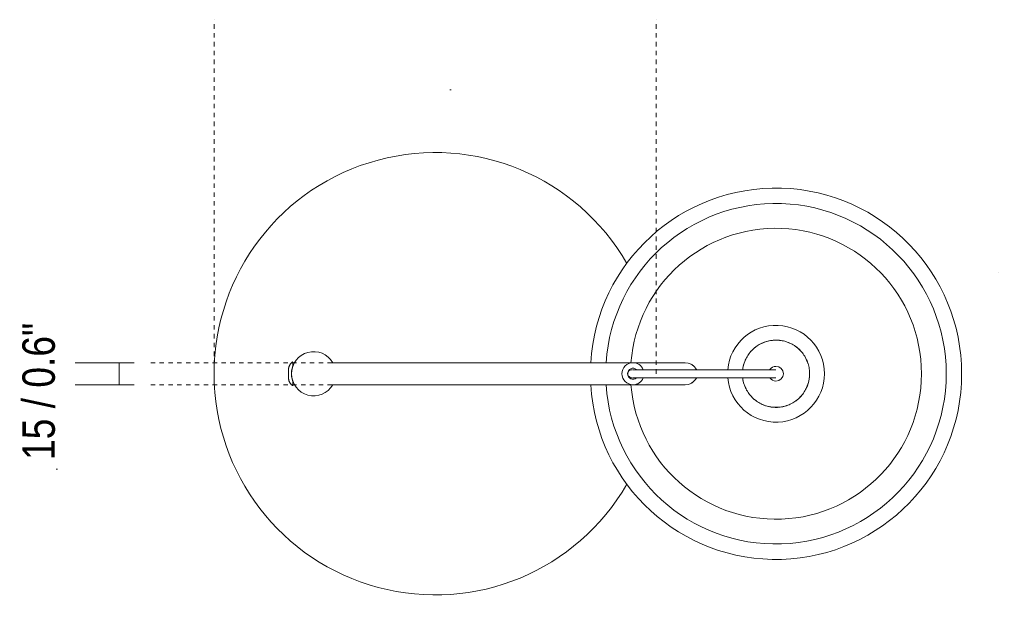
# Model space of a CAD drawing. Header units: millimetres. Extents: x -3720 to -1355, y -1363 to 6930.
# Tile 2 of 2: x -2759 to -2091, y 6527 to 6930. Entities that reach past the tile are written whole.
import ezdxf

# ---------------------------------------------------------------- set-up
doc = ezdxf.new("R2010")
doc.units = ezdxf.units.MM
doc.linetypes.add('Dash', pattern=[6, 3, -3])
doc.linetypes.add('Punto', pattern=[4.7625, 0, -4.7625])
for name, color, linetype, lineweight in [('Cotas', 7, 'Continuous', 9), ('Cotas-10', 7, 'Continuous', 9), ('Lighthing Fixture Detail Wide Black', 7, 'Continuous', 20), ('Luminarias', 7, 'Continuous', 20)]:
    doc.layers.add(name, color=color, linetype=linetype, lineweight=lineweight)
doc.layers.add('Lighthing Fixture Dim Grey Dash', color=7, linetype='Dash', lineweight=9, true_color=0xd2d2d2)
doc.layers.add('Ligthing Fixture ADD', color=7, linetype='Punto', lineweight=9, true_color=0xffffff)
doc.styles.add('Arial Narrow', font='ARIALN.TTF', dxfattribs={"height": 22})
doc.dimstyles.new('FARO_-_2_2mm_Arial_Narrow_mm_Inch_Right', dxfattribs={"dimscale": 304.8, "dimtxt": 22.515481, "dimasz": 0, "dimexe": 0.098425, "dimexo": 0.0625, "dimgap": 0.016404, "dimtad": 1, "dimdec": 0, "dimzin": 0, "dimdsep": 46, "dimtxsty": 'Arial Narrow', "dimblk1": 'NONE', "dimblk2": 'NONE', "dimsah": 1, "dimcen": 0.09, "dimadec": 0, "dimazin": 0, "dimtfac": 1, "dimtdec": 4, "dimtix": 1, "dimtmove": 2, "dimatfit": 3, "dimfxl": 0.032808, "dimfxlon": 1, "dimtvp": 1, "dimtolj": 1, "dimtzin": 0, "dimarcsym": 2})

# ---------------------------------------------------------------- blocks, each defined once
blk = doc.blocks.new('20336-119 - 20336-119 TATAWIN White floor lamp-483744-Planta_PDF')
at = {"layer": 'Luminarias'}
for p, q in [((-96.48, 5.43), (-96.48, 7.87)), ((134.18, 7.5), (-69.51, 7.5)), ((164.5, 7.5), (134.18, 7.5)), ((169.5, 7.5), (164.5, 7.5)), ((-99.41, 3.75), (-99.41, 0)), ((-99.41, 0), (-99.41, -3.75)), ((-96.48, -7.87), (-96.48, -5.43)), ((134.27, -2.74), (134.09, -2.75)), ((-69.51, -7.5), (134.18, -7.5)), ((134.18, -7.5), (164.5, -7.5)), ((164.5, -7.5), (169.5, -7.5))]:
    blk.add_line(p, q, dxfattribs=at)
at = {"layer": 'Luminarias', "flags": 128}
for points in [[(231.15, 22.8), (230.24, 22.78), (229.33, 22.73), (228.42, 22.64), (227.52, 22.51), (226.62, 22.34), (225.73, 22.15), (224.85, 21.91), (223.98, 21.64), (223.12, 21.34), (222.28, 21), (221.44, 20.63), (220.63, 20.22), (219.82, 19.79), (219.04, 19.32), (218.28, 18.82), (217.54, 18.29), (216.82, 17.73), (216.12, 17.14), (215.45, 16.53), (214.8, 15.88), (214.18, 15.22), (213.58, 14.53), (213.01, 13.81), (212.48, 13.08), (211.97, 12.32), (211.49, 11.54), (211.05, 10.75), (210.63, 9.93), (210.25, 9.1), (209.9, 8.26), (209.59, 7.41), (209.31, 6.54), (209.07, 5.66), (208.86, 4.77), (208.69, 3.88), (208.55, 2.97), (208.52, 2.75)], [(231.15, -22.8), (232.07, -22.78), (232.98, -22.73), (233.88, -22.64), (234.79, -22.51), (235.68, -22.34), (236.57, -22.15), (237.45, -21.91), (238.33, -21.64), (239.19, -21.34), (240.03, -21), (240.86, -20.63), (241.68, -20.22), (242.48, -19.79), (243.26, -19.32), (244.03, -18.82), (244.77, -18.29), (245.49, -17.73), (246.19, -17.14), (246.86, -16.53), (247.51, -15.88), (248.13, -15.22), (248.73, -14.53), (249.29, -13.81), (249.83, -13.08), (250.34, -12.32), (250.82, -11.54), (251.26, -10.75), (251.68, -9.93), (252.06, -9.1), (252.4, -8.26), (252.72, -7.41), (253, -6.54), (253.24, -5.66), (253.45, -4.77), (253.62, -3.88), (253.76, -2.97), (253.86, -2.07), (253.92, -1.16), (253.95, -0.25), (253.94, 0.67), (253.9, 1.58), (253.82, 2.48), (253.7, 3.39), (253.55, 4.29), (253.36, 5.18), (253.13, 6.06), (252.87, 6.94), (252.58, 7.8), (252.25, 8.65), (251.88, 9.49), (251.49, 10.31), (251.06, 11.11), (250.6, 11.9), (250.11, 12.67), (249.59, 13.42), (249.04, 14.14), (248.46, 14.85), (247.85, 15.53), (247.21, 16.18), (246.55, 16.81), (245.87, 17.41), (245.16, 17.99), (244.43, 18.53), (243.68, 19.05), (242.91, 19.54), (242.12, 19.99), (241.31, 20.41), (240.48, 20.8), (239.64, 21.16), (238.79, 21.48), (237.93, 21.77), (237.05, 22.02), (236.16, 22.24), (235.27, 22.42), (234.37, 22.57), (233.47, 22.68), (232.56, 22.76), (231.65, 22.79), (231.15, 22.8)], [(-99.41, 3.75), (-99.37, 4), (-99.32, 4.24), (-99.26, 4.48), (-99.19, 4.72), (-99.11, 4.96), (-99.02, 5.19), (-98.93, 5.42), (-98.82, 5.65), (-98.7, 5.87), (-98.58, 6.08), (-98.45, 6.3), (-98.3, 6.5), (-98.15, 6.7), (-98, 6.89), (-97.83, 7.08), (-97.66, 7.26), (-97.48, 7.44), (-97.29, 7.6), (-97.1, 7.76), (-96.9, 7.91), (-96.7, 8.05), (-96.49, 8.19), (-96.48, 8.19)], [(133.4, -2.75), (132.88, -2.7), (132.37, -2.55), (131.91, -2.3), (131.5, -1.97), (131.16, -1.57), (130.9, -1.11), (130.73, -0.62), (130.67, -0.1), (130.7, 0.43), (130.82, 0.91), (130.99, 1.3), (131.44, 1.92), (131.87, 2.28), (132.24, 2.49), (132.84, 2.69), (133.4, 2.75)], [(134.09, 2.75), (133.85, 2.75), (137.5, 2.75), (143.98, 2.75), (152.37, 2.75), (162.47, 2.75), (174.29, 2.75), (187.88, 2.75), (202.76, 2.75), (216.71, 2.75), (227.06, 2.75), (231.15, 2.75)], [(231.15, 2.75), (227.06, 2.75), (216.71, 2.75), (202.76, 2.75), (187.88, 2.75), (174.29, 2.75), (162.47, 2.75), (152.37, 2.75), (143.98, 2.75), (137.5, 2.75), (133.85, 2.75), (134.09, 2.75)], [(-96.48, -8.19), (-96.69, -8.06), (-96.89, -7.92), (-97.09, -7.77), (-97.29, -7.61), (-97.47, -7.44), (-97.65, -7.27), (-97.83, -7.09), (-97.99, -6.9), (-98.15, -6.71), (-98.3, -6.51), (-98.44, -6.3), (-98.57, -6.09), (-98.7, -5.88), (-98.81, -5.66), (-98.92, -5.43), (-99.02, -5.2), (-99.11, -4.97), (-99.19, -4.73), (-99.26, -4.49), (-99.32, -4.25), (-99.37, -4.01), (-99.41, -3.76), (-99.41, -3.75)], [(231.15, -2.75), (227.06, -2.75), (216.71, -2.75), (202.76, -2.75), (187.88, -2.75), (174.29, -2.75), (162.47, -2.75), (152.37, -2.75), (143.98, -2.75), (137.5, -2.75), (133.85, -2.75), (134.09, -2.75)], [(134.09, -2.75), (133.85, -2.75), (137.5, -2.75), (143.98, -2.75), (152.37, -2.75), (162.47, -2.75), (174.29, -2.75), (187.88, -2.75), (202.76, -2.75), (216.71, -2.75), (227.06, -2.75), (231.15, -2.75)], [(208.52, -2.75), (208.61, -3.39), (208.76, -4.29), (208.95, -5.18), (209.18, -6.06), (209.44, -6.94), (209.73, -7.8), (210.06, -8.65), (210.42, -9.49), (210.82, -10.31), (211.25, -11.11), (211.71, -11.9), (212.2, -12.67), (212.72, -13.42), (213.27, -14.14), (213.85, -14.85), (214.46, -15.53), (215.09, -16.18), (215.75, -16.81), (216.44, -17.41), (217.15, -17.99), (217.88, -18.53), (218.63, -19.05), (219.4, -19.54), (220.19, -19.99), (221, -20.41), (221.82, -20.8), (222.66, -21.16), (223.52, -21.48), (224.38, -21.77), (225.26, -22.02), (226.14, -22.24), (227.04, -22.42), (227.94, -22.57), (228.84, -22.68), (229.75, -22.76), (230.66, -22.79), (231.15, -22.8)]]:
    blk.add_lwpolyline(points, dxfattribs=at)
at = {"layer": 'Luminarias'}
for centre, radius, start, end in [((0, 0), 150, 29.94188, 180), ((231.15, 0), 125.92, 0, 176.58107), ((231.15, 0), 115.46, 0, 176.27154), ((231.15, 0), 98.64, 0, 175.63357), ((231.15, 0), 32.84, 0, 175.17751), ((231.15, 0), 22.77, 90, 138), ((231.15, 0), 22.77, 66, 90), ((-82.5, 0), 15, 30, 180), ((231.15, 0), 22.77, 42, 54), ((134.18, 0), 7.5, 89.9999, 180), ((134.18, 0), 7.5, 21.54196, 89.9999), ((231.15, 0), 22.77, 150, 173.04711), ((231.15, 0), 22.77, 18, 30), ((231.15, 0), 115.46, 183.72846, 0), ((134.18, 0), 3.75, 49.12436, 180), ((231.15, 0), 98.64, 184.36643, 0), ((231.15, 0), 32.84, 184.82249, 0), ((231.15, 0), 5, 90, 145.90192), ((231.15, 0), 5, 270, 90), ((0, 0), 150, 180, 330.05812), ((-82.5, 0), 15, 180, 330), ((231.15, 0), 125.92, 183.41893, 0), ((134.18, 0), 7.5, 180, 269.9999), ((134.18, 0), 3.75, 180, 310.87564), ((134.18, 0), 7.5, 269.9999, 338.37451), ((231.15, 0), 22.77, 186.95289, 210), ((231.15, 0), 5, 213.94502, 270), ((231.15, 0), 22.77, 330, 354), ((231.15, 0), 22.77, 222, 234.15287), ((231.15, 0), 22.77, 270, 318), ((231.15, 0), 22.77, 246, 270)]:
    blk.add_arc(centre, radius, start, end, dxfattribs=at)
for points in [[(177.8, 2.74), (175.69, 3.7), (175.52, 7.18), (169.5, 7.5)], [(-96.48, 5.43), (-96.69, 4.89), (-97.06, 3.76), (-97.41, 1.92), (-97.5, 0.64), (-97.5, 0)], [(173.76, 6.4), (174.15, 6.17), (174.49, 5.92), (174.79, 5.66)], [(-97.5, 0), (-97.5, -0.64), (-97.41, -1.92), (-97.06, -3.76), (-96.69, -4.89), (-96.48, -5.43)], [(169.5, -7.5), (175.52, -7.18), (175.69, -3.7), (177.8, -2.74)], [(174.79, -5.66), (174.49, -5.92), (174.15, -6.17), (173.76, -6.4)]]:
    blk.add_open_spline(points, degree=3, dxfattribs=at)
blk = doc.blocks.new('DIMBLOCK8-Planta_PDF')
at = {"layer": 'Cotas-10', "color": 251, "true_color": 0x5b5b5b}
for p, q in [((-2691.51, 6696.94), (-2721.51, 6696.94)), ((-2691.51, 6696.94), (-2691.51, 6681.94)), ((-2691.51, 6696.94), (-2681.51, 6696.94)), ((-2691.51, 6681.94), (-2721.51, 6681.94)), ((-2691.51, 6681.94), (-2681.51, 6681.94))]:
    blk.add_line(p, q, dxfattribs=at)
at = {"layer": 'Cotas-10', "color": 0, "insert": (-2757.23, 6630.95), "char_height": 22, "width": 111.9341, "attachment_point": 1, "rotation": 90, "line_spacing_factor": 0.974696, "style": 'Arial Narrow'}
blk.add_mtext('15 / 0.6"', dxfattribs=at)
blk = doc.blocks.new('_None')

msp = doc.modelspace()

# ---------------------------------------------------------------- linework, layer by layer
at = {"layer": 'Lighthing Fixture Detail Wide Black'}
for p, q in [((-2466.37, 6881.98), (-2467.2, 6881.98)), ((-2734.25, 6624.79), (-2733.45, 6624.79))]:
    msp.add_line(p, q, dxfattribs=at)
at = {"layer": 'Lighthing Fixture Dim Grey Dash'}
for p, q in [((-2627.21, 6689.44), (-2627.21, 6929.54)), ((-2327.34, 6689.44), (-2327.34, 6929.54)), ((-2541.22, 6696.94), (-2671.66, 6696.94)), ((-2541.22, 6681.94), (-2671.66, 6681.94))]:
    msp.add_line(p, q, dxfattribs=at)
at = {"layer": 'Ligthing Fixture ADD'}
msp.add_line((-2095.16, 6758.41), (-2091.2, 6758.41), dxfattribs=at)

# ---------------------------------------------------------------- block references
at = {"layer": 'Luminarias'}
msp.add_blockref('20336-119 - 20336-119 TATAWIN White floor lamp-483744-Planta_PDF', (-2477.21, 6689.44), dxfattribs=at)

# ---------------------------------------------------------------- dimensions: what is measured, and where the dimension line sits
at = {"layer": 'Cotas', "color": 251, "true_color": 0x5b5b5b}
dim = msp.add_linear_dim(base=(-2691.51, 6681.94), p1=(-2681.51, 6696.94), p2=(-2681.51, 6681.94), angle=90, dimstyle='FARO_-_2_2mm_Arial_Narrow_mm_Inch_Right', override={"dimpost": '<>', "dimfxl": 15}, dxfattribs=at)
dim.commit()
dim.dimension.update_dxf_attribs({"geometry": 'DIMBLOCK8-Planta_PDF', "text_midpoint": (-2742.56, 6686.92), "dimtype": 160, "text_rotation": 90})

doc.saveas('drawing.dxf')
